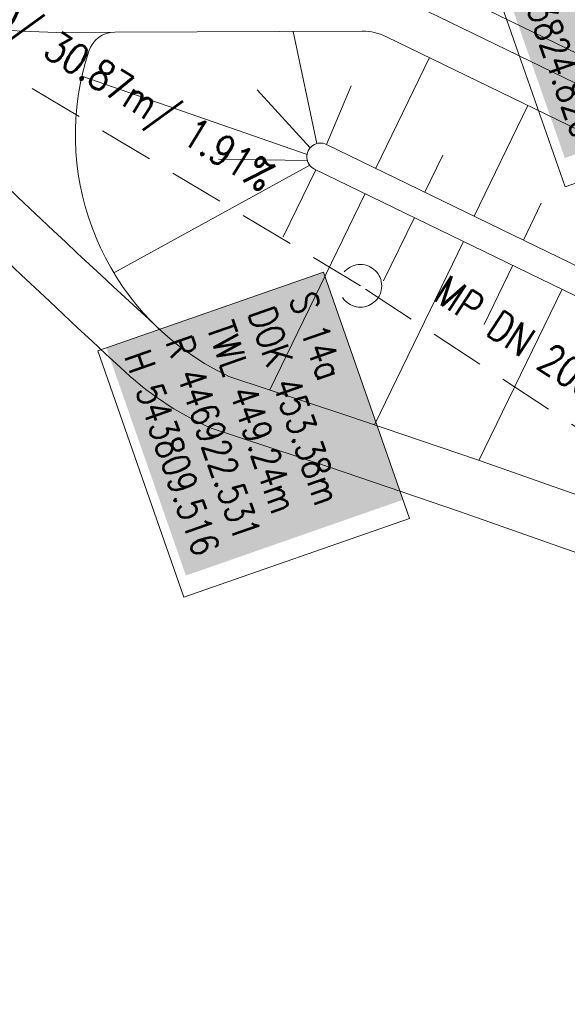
# Model space of a CAD drawing. Extents: x 232973 to 447511, y -373687 to 444035.
# Tile 18 of 40: x 446910 to 446930, y 443783 to 443819. Entities that reach past the tile are written whole.
import ezdxf

# ---------------------------------------------------------------- set-up
doc = ezdxf.new("R2010")
doc.units = 0
doc.header["$LTSCALE"] = 2
doc.header["$MEASUREMENT"] = 0
doc.linetypes.add('AUSGEZOGEN', pattern=[0])
doc.linetypes.add('GESTRICH-X2', pattern=[1.5, 1, -0.5])
doc.layers.get('0').update_dxf_attribs({"linetype": 'AUSGEZOGEN'})
for name, color, linetype in [('Beschriftung', 7, 'CONTINUOUS'), ('GLOBAL', 7, 'CONTINUOUS'), ('Hintergrund', 7, 'CONTINUOUS'), ('Hintergrundplan', 7, 'CONTINUOUS'), ('KANAL', 7, 'GESTRICH-X2'), ('STRASSE', 8, 'CONTINUOUS')]:
    doc.layers.add(name, color=color, linetype=linetype)
doc.styles.add('14059', font='txt_____.ttf', dxfattribs={"width": 0.8, "height": 1})
doc.styles.add('905', font='txt_____.ttf', dxfattribs={"width": 0.8, "height": 1})

# ---------------------------------------------------------------- blocks, each defined once
blk = doc.blocks.new('Schacht')
at = {"color": 18, "lineweight": 5, "true_color": 0x000000}
blk.add_circle((0, 0), 0.779, dxfattribs=at)

msp = doc.modelspace()

# ---------------------------------------------------------------- linework, layer by layer
at = {"layer": 'Beschriftung', "color": 18, "lineweight": 5, "true_color": 0x000000}
msp.add_lwpolyline([(446932.004, 443824.23), (446935.241, 443814.962), (446930.017, 443813.138), (446926.78, 443822.405)], close=True, dxfattribs=at)
at = {"layer": 'GLOBAL', "color": 18, "lineweight": 5, "true_color": 0x000000}
msp.add_lwpolyline([(446921.177, 443810.019), (446924.324, 443801.011), (446916.079, 443798.131), (446912.933, 443807.139)], close=True, dxfattribs=at)
at = {"layer": 'Hintergrund', "color": 254, "lineweight": 15, "true_color": 0xcccccc}
for p, q in [((446920.943, 443814.72), (446920.07, 443818.816)), ((446923.09, 443813.813), (446925.055, 443817.859)), ((446920.58, 443814.321), (446912.351, 443817.188)), ((446921.291, 443814.687), (446922.194, 443816.833)), ((446920.696, 443814.565), (446918.753, 443816.684)), ((446926.688, 443812.066), (446928.654, 443816.112)), ((446924.889, 443812.939), (446925.544, 443814.288)), ((446920.685, 443813.923), (446913.517, 443809.998)), ((446920.593, 443814.098), (446917.34, 443814.148)), ((446920.906, 443813.763), (446919.714, 443811.31)), ((446922.705, 443812.89), (446919.218, 443805.712)), ((446928.487, 443811.192), (446929.142, 443812.541)), ((446924.504, 443812.016), (446923.38, 443809.703)), ((446926.303, 443811.142), (446923.045, 443804.434)), ((446928.102, 443810.268), (446927.052, 443808.107)), ((446929.901, 443809.394), (446926.86, 443803.133))]:
    msp.add_line(p, q, dxfattribs=at)
for points in [[(446897.237, 443843.634), (446898.106, 443841.154, 0.197945), (446909.764, 443828.07), (446957.035, 443805.108, -0.198221), (446967.172, 443793.731), (446970.78, 443783.432, 0.096812), (446989.43, 443751.056)], [(446897.445, 443822.256, 0.009729), (446913.751, 443806.54)], [(446901.458, 443821.065, 0.009768), (446915.244, 443807.878)], [(446901.458, 443821.065, 0.106708), (446911.433, 443818.782), (446913.551, 443818.79)], [(446923.48, 443818.624, 0.114495), (446922.598, 443818.825), (446913.551, 443818.79, 0.324261), (446912.603, 443818.098, 0.350186), (446916.839, 443806.68)], [(446920.855, 443813.788, -1.000591), (446921.292, 443814.687)], [(446916.839, 443806.68, 0.025808), (446917.728, 443806.205), (446922.037, 443804.778), (446926.806, 443803.152), (446931.556, 443801.488)], [(446913.751, 443806.54, 0.084829), (446917.035, 443804.328)]]:
    msp.add_lwpolyline(points, format="xyb", dxfattribs=at)
for points in [[(446956.598, 443804.208), (446924.149, 443819.967), (446956.598, 443804.208)], [(446956.598, 443804.208), (446924.149, 443819.967), (446956.598, 443804.208)], [(446955.943, 443802.859), (446923.48, 443818.624)], [(446921.291, 443814.687), (446953.977, 443798.811)], [(446953.54, 443797.912), (446920.855, 443813.788)], [(446917.035, 443804.328), (446921.4, 443802.882), (446926.153, 443801.262), (446930.895, 443799.6)]]:
    msp.add_lwpolyline(points, dxfattribs=at)
at = {"layer": 'Hintergrundplan', "color": 254, "lineweight": 15, "true_color": 0xcccccc}
for p, q in [((446920.943, 443814.72), (446920.07, 443818.816)), ((446923.09, 443813.813), (446925.055, 443817.859)), ((446920.58, 443814.321), (446912.351, 443817.188)), ((446921.291, 443814.687), (446922.194, 443816.833)), ((446920.696, 443814.565), (446918.753, 443816.684)), ((446926.688, 443812.066), (446928.654, 443816.112)), ((446924.889, 443812.939), (446925.544, 443814.288)), ((446920.685, 443813.923), (446913.517, 443809.998)), ((446920.593, 443814.098), (446917.34, 443814.148)), ((446920.906, 443813.763), (446919.714, 443811.31)), ((446922.705, 443812.89), (446919.218, 443805.712)), ((446928.487, 443811.192), (446929.142, 443812.541)), ((446924.504, 443812.016), (446923.38, 443809.703)), ((446926.303, 443811.142), (446923.045, 443804.434)), ((446928.102, 443810.268), (446927.052, 443808.107)), ((446929.901, 443809.394), (446926.86, 443803.133))]:
    msp.add_line(p, q, dxfattribs=at)
for points in [[(446897.237, 443843.634), (446898.106, 443841.154, 0.197945), (446909.764, 443828.07), (446957.035, 443805.108, -0.198221), (446967.172, 443793.731), (446970.78, 443783.432, 0.096812), (446989.43, 443751.056)], [(446897.445, 443822.256, 0.009729), (446913.751, 443806.54)], [(446901.458, 443821.065, 0.009768), (446915.244, 443807.878)], [(446901.458, 443821.065, 0.106708), (446911.433, 443818.782), (446913.551, 443818.79)], [(446923.48, 443818.624, 0.114495), (446922.598, 443818.825), (446913.551, 443818.79, 0.324261), (446912.603, 443818.098, 0.350186), (446916.839, 443806.68)], [(446920.855, 443813.788, -1.000591), (446921.292, 443814.687)], [(446916.839, 443806.68, 0.025808), (446917.728, 443806.205), (446922.037, 443804.778), (446926.806, 443803.152), (446931.556, 443801.488)], [(446913.751, 443806.54, 0.084829), (446917.035, 443804.328)]]:
    msp.add_lwpolyline(points, format="xyb", dxfattribs=at)
for points in [[(446956.598, 443804.208), (446924.149, 443819.967), (446956.598, 443804.208)], [(446956.598, 443804.208), (446924.149, 443819.967), (446956.598, 443804.208)], [(446955.943, 443802.859), (446923.48, 443818.624)], [(446921.291, 443814.687), (446953.977, 443798.811)], [(446953.54, 443797.912), (446920.855, 443813.788)], [(446917.035, 443804.328), (446921.4, 443802.882), (446926.153, 443801.262), (446930.895, 443799.6)]]:
    msp.add_lwpolyline(points, dxfattribs=at)
at = {"layer": 'KANAL', "color": 92, "lineweight": 5, "true_color": 0x00b400}
for p, q in [((446922.531, 443809.516, 453.375), (446896.079, 443825.43, 449.672)), ((446941.956, 443796.784, 454.675), (446922.531, 443809.516, 453.375))]:
    msp.add_line(p, q, dxfattribs=at)
at = {"layer": 'STRASSE', "flags": 128}
msp.add_lwpolyline([(447047.811, 443880.499, -0.029316), (447047.6, 443881.712, -0.048309), (447047.588, 443882.46, -0.003989), (447047.7, 443883.729, -0.018558), (447047.736, 443884, -0.014366), (447047.867, 443884.652, 0.011385), (447048.038, 443885.474, 0.018058), (447048.229, 443886.775, 0.033238), (447048.26, 443887.489, 0.038321), (447048.197, 443888.117, 0.031729), (447048.016, 443888.858, 0.007148), (447047.154, 443891.481, 0.000765), (447038.709, 443915.867, 0.000011), (447031.122, 443937.667, 0.000037), (447028.833, 443944.241, 0.000505), (447025.263, 443954.458, 0.001272)], format="xyb", dxfattribs=at)

# ---------------------------------------------------------------- block references
at = {"layer": 'KANAL', "rotation": 270}
msp.add_blockref('Schacht', (446922.531, 443809.516, 453.375), dxfattribs=at)

# ---------------------------------------------------------------- texts
at = {"layer": 'Beschriftung', "color": 18, "true_color": 0x000000, "insert": (446931.696, 443823.593), "char_height": 1, "attachment_point": 1, "rotation": 289.2551, "line_spacing_factor": 0.959981, "style": '14059', "bg_fill": 1, "box_fill_scale": 1.5, "bg_fill_color": 256, "bg_fill_true_color": 11599800, "bg_fill_transparency": 0}
msp.add_mtext('SE6^JR 446928.989^JH 543824.820', dxfattribs=at)
at = {"layer": 'Beschriftung', "color": 92, "true_color": 0x00b400, "insert": (446904.482, 443823.239), "char_height": 1.1, "attachment_point": 1, "rotation": 328.0189, "line_spacing_factor": 0.959981, "style": '905'}
msp.add_mtext('MP DN 200/ 30.87m/ 1.91%', dxfattribs=at)
at = {"layer": 'GLOBAL', "color": 18, "true_color": 0x000000, "insert": (446920.87, 443809.382), "char_height": 1, "attachment_point": 1, "rotation": 289.2551, "line_spacing_factor": 0.959981, "style": '14059', "bg_fill": 1, "box_fill_scale": 1.5, "bg_fill_color": 256, "bg_fill_true_color": 11599800, "bg_fill_transparency": 0}
msp.add_mtext('S 14a^JDOK 453.38m^JTWL 449.24m^JR 446922.531^JH 543809.516', dxfattribs=at)
at = {"layer": 'KANAL', "color": 92, "true_color": 0x00b400, "insert": (446925.736, 443809.95), "char_height": 1.1, "attachment_point": 1, "rotation": 326.7574, "line_spacing_factor": 0.959981, "style": '905'}
msp.add_mtext('MP DN 200/ 23.23m/ 1.51%', dxfattribs=at)

doc.saveas('drawing.dxf')
